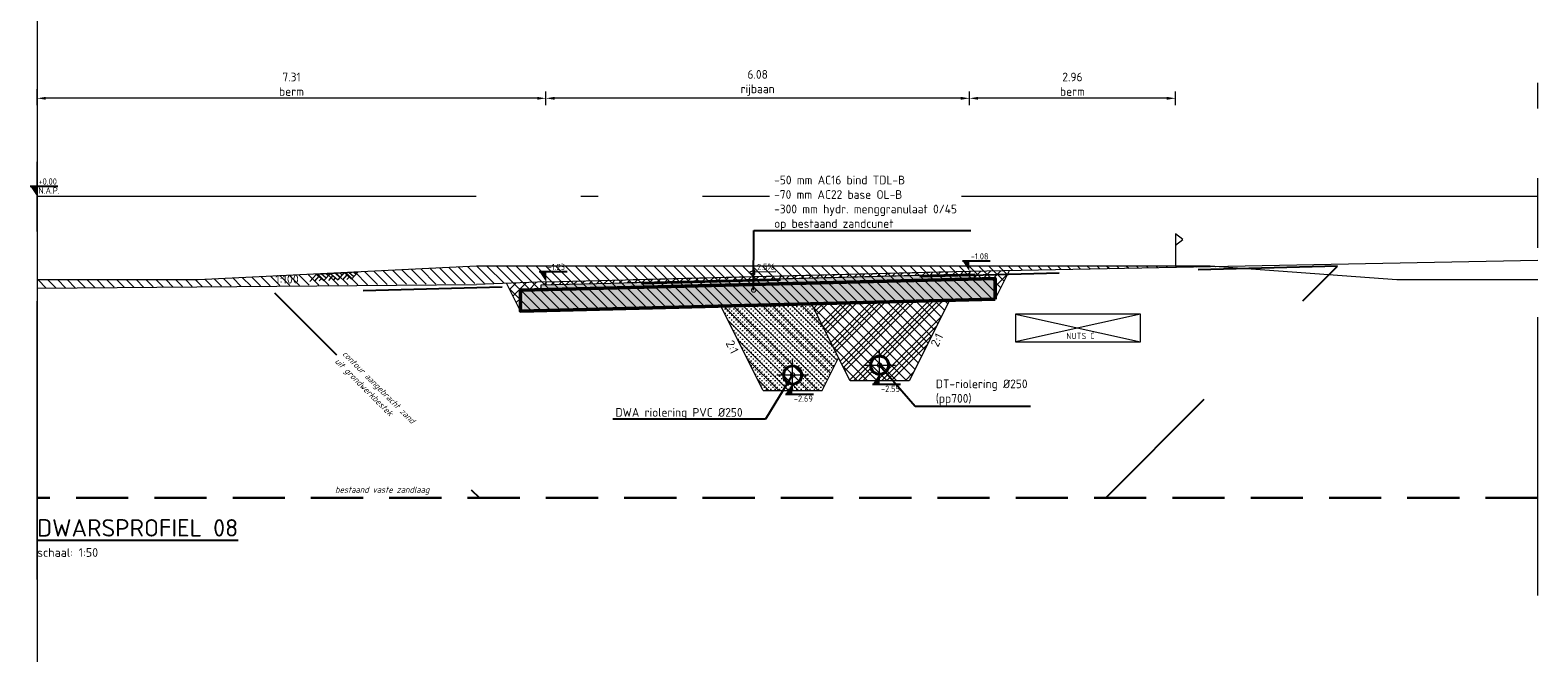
# Model space of a CAD drawing. Header units: metres. Extents: x 240213 to 242719, y 583416 to 583956.
# Tile 15 of 29: x 242676 to 242698, y 583521 to 583530. Entities that reach past the tile are written whole.
import ezdxf
from ezdxf import colors
from ezdxf.entities.mleader import LeaderData, LeaderLine
from ezdxf.enums import TextEntityAlignment as Align
from ezdxf.math import Vec2, Vec3

# ---------------------------------------------------------------- set-up
doc = ezdxf.new("R2010")
doc.units = ezdxf.units.M
for name, pattern in [('AL-NAP_LIJN', [15.25, 12, -1.5, 0.25, -1.5]), ('HIDDEN', [0.375, 0.25, -0.125]), ('XX-AFBREEK', [7, 4, -1, 1, -1]), ('XX-HART', [13, 4, -2, 1, -2, 4]), ('XX-HIDDEN', [4, 2, -2])]:
    doc.linetypes.add(name, pattern=pattern)
for name, color, linetype, lineweight in [('B-WE-GW-MAAIVELD-SD', 251, 'Continuous', 13), ('N-WE-GW-BERM-GD', 90, 'Continuous', 20), ('N-WE-GW-DRAINZAND-AD', 1, 'Continuous', 18), ('N-WE-GW-GROND_AANVULLEN-AD', 1, 'Continuous', 9), ('N-WE-GW-GROND_ONTGRAVEN-AD', 252, 'Continuous', 9), ('N-WE-GW-GROND_ZAND-GD', 50, 'Continuous', 20), ('N-WE-GW-GROND_ZAND_CUNETZAND-AD', 50, 'Continuous', 9), ('N-WE-KG-GRENS_PERCEEL-SD', 150, 'Continuous', 20), ('N-WE-VH-NUTS-G', 7, 'nutstrace', 0), ('N-WE-VH-VERHARDING_ASFALT-GD', 210, 'Continuous', 20), ('N-WE-VH-VERHARDING_ASFALT_DEKLAAG-AD', 7, 'Continuous', 9), ('N-WE-VH-VERHARDING_ASFALT_TUSSENLAAG-AD', 140, 'Continuous', 9), ('N-WE-VH-VERHARDING_FUNDERING-GD', 252, 'Continuous', 50), ('N-WE-VH-VERHARDING_HYDR-MENGGRANULAAT-AD', 7, 'Continuous', 9), ('P- Zanddiepte', 52, 'HIDDEN', 30), ('WG-bs-dp-profiellijn', 251, 'Continuous', 0), ('X-XX-AL-AFBREEKLIJN-G', 7, 'XX-AFBREEK', 18), ('X-XX-AL-HELLING-SD', 7, 'Continuous', 15), ('X-XX-AL-M', 7, 'Continuous', 18), ('X-XX-AL-NAP-G', 7, 'AL-NAP_LIJN', 18), ('X-XX-AL-PEILMAAT-SD @ 0.05', 7, 'Continuous', 25), ('X-XX-AL-T18', 10, 'Continuous', 18), ('X-XX-AL-T25', 7, 'Continuous', 25), ('X-XX-AL-TITEL-SD', 4, 'Continuous', 25), ('X-XX-AL-VERWIJZING-T25', 7, 'Continuous', 25)]:
    doc.layers.add(name, color=color, linetype=linetype, lineweight=lineweight)
doc.layers.add('Hulp', color=6, linetype='Continuous', lineweight=0, plot=False)
for name, color, linetype, lineweight, true_color in [('N-WE-GW-BODEM_ZAND-GD', 7, 'XX-HIDDEN', 25, 0xa3a300), ('N-WE-RI-HWA_TRANSPORTLEIDING_PVC-SD', 150, 'Continuous', 30, 0x007fff), ('N-WE-RI-VWA_TRANSPORTLEIDING_PVC-SD', 20, 'Continuous', 30, 0xff3f00)]:
    doc.layers.add(name, color=color, linetype=linetype, lineweight=lineweight, true_color=true_color)
doc.styles.add('NLCS', font='isocpeur.ttf')
doc.styles.add('NLCS-ISO', font='NLCS-ISO.ttf')
doc.styles.add('NLCS-ISO-ANNOTATIEF-T25', font='NLCS-ISO.ttf', dxfattribs={"height": 2.5})
doc.styles.add('NLCS-ISO-M200-T18_CURSIEF', font='NLCS-ISO.ttf', dxfattribs={"oblique": 15, "height": 0.36})
doc.styles.add('NLCS-ISO-M50-T25', font='NLCS-ISO.ttf', dxfattribs={"height": 0.125})
doc.linetypes.add('nutstrace', pattern='A,2.5,-2.5,["NUTS",Standard,S=1,R=0,X=-1.25,Y=-0.5],-3.75', length=8.75)
doc.dimstyles.new('NLCS-M50-T25-PIJL_L2_H1', dxfattribs={"dimscale": 0.05, "dimtxt": 0.125, "dimasz": 2.5, "dimexe": 2, "dimexo": 2, "dimgap": 0.7, "dimtad": 1, "dimzin": 0, "dimdsep": 46, "dimtxsty": 'NLCS-ISO-M50-T25', "dimcen": 2.5, "dimdle": 2, "dimclrd": 256, "dimclre": 256, "dimclrt": 7, "dimadec": 1, "dimazin": 0, "dimtfac": 1, "dimtmove": 0, "dimatfit": 3, "dimfxl": 2, "dimfxlon": 1, "dimtfillclr": 256, "dimtolj": 1, "dimtzin": 0, "dimlwd": -1, "dimlwe": -1, "dimarcsym": 0})
pattern_1 = [(45, (0, 25.46232), (-0.070710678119, 0.070710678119), [])]

# ---------------------------------------------------------------- blocks, each defined once
blk = doc.blocks.new('*U90')
at = {"flags": 128}
blk.add_lwpolyline([(0, 0.295), (0.108, 0.377), (0, 0.46), (0, 0)], dxfattribs=at)
blk = doc.blocks.new('_DotSmall')
at = {"color": 0, "linetype": 'ByBlock', "const_width": 0.5}
blk.add_lwpolyline([(-0.0625, 0, 1), (0.0625, 0, 1)], format="xyb", close=True, dxfattribs=at)
blk = doc.blocks.new('*U88')
h = blk.add_hatch(color=256)
h.dxf.hatch_style = 1
edge = h.paths.add_edge_path()
edge.add_arc((0, 0.125), 0.135, 0, 360)
edge = h.paths.add_edge_path(flags=17)
edge.add_arc((0, 0.125), 0.125, 0, 360)
at = {"color": 1, "linetype": 'XX-HART', "lineweight": 13, "ltscale": 0.2}
for p, q in [((0, -0.1025), (0, 0.3525)), ((-0.2275, 0.125), (0.2275, 0.125))]:
    blk.add_line(p, q, dxfattribs=at)
for radius in [0.135, 0.125]:
    blk.add_circle((0, 0.125), radius)
blk = doc.blocks.new('*U97')
blk.add_lwpolyline([(0.08, 1.28), (6.15, 1.28)])
blk.add_lwpolyline([(7.89, 1.28), (6.15, 0.65), (6.15, 1.91)], close=True)
at = {"style": 'NLCS-ISO'}
blk.add_attdef('AFSCHOT', text='', height=1.8, dxfattribs=at).set_placement((2.98, 1.87), align=Align.CENTER)
blk = doc.blocks.new('*D98')
at = {"layer": 'Defpoints', "color": 0, "transparency": 16777216}
for p in [(242683.874, 583529.254), (242689.958, 583526.767), (242683.874, 583526.614)]:
    blk.add_point(p, dxfattribs=at)
at = {"layer": 'X-XX-AL-M', "transparency": 16777216}
for p, q in [((242683.874, 583529.154), (242683.874, 583529.354)), ((242689.958, 583529.154), (242689.958, 583529.354)), ((242689.833, 583529.254), (242683.999, 583529.254))]:
    blk.add_line(p, q, dxfattribs=at)
for points in [[(242683.999, 583529.275), (242683.999, 583529.233), (242683.874, 583529.254)], [(242689.833, 583529.275), (242689.833, 583529.233), (242689.958, 583529.254)]]:
    blk.add_solid(points, dxfattribs=at)
at = {"layer": 'X-XX-AL-M', "color": 7, "transparency": 16777216, "insert": (242686.916, 583529.475), "char_height": 0.125, "attachment_point": 5, "style": 'NLCS-ISO-M50-T25'}
blk.add_mtext('\\A1;6.08\\Prijbaan', dxfattribs=at)
blk = doc.blocks.new('*D99')
at = {"layer": 'Defpoints', "color": 0, "transparency": 16777216}
for p in [(242676.564, 583529.254), (242676.564, 583526.526), (242683.874, 583526.614)]:
    blk.add_point(p, dxfattribs=at)
at = {"layer": 'X-XX-AL-M', "transparency": 16777216}
for p, q in [((242676.564, 583529.154), (242676.564, 583529.354)), ((242683.874, 583529.154), (242683.874, 583529.354)), ((242683.749, 583529.254), (242676.689, 583529.254))]:
    blk.add_line(p, q, dxfattribs=at)
for points in [[(242676.689, 583529.275), (242676.689, 583529.233), (242676.564, 583529.254)], [(242683.749, 583529.275), (242683.749, 583529.233), (242683.874, 583529.254)]]:
    blk.add_solid(points, dxfattribs=at)
at = {"layer": 'X-XX-AL-M', "color": 7, "transparency": 16777216, "insert": (242680.219, 583529.456), "char_height": 0.125, "attachment_point": 5, "style": 'NLCS-ISO-M50-T25'}
blk.add_mtext('\\A1;7.31\\Pberm', dxfattribs=at)
blk = doc.blocks.new('*D100')
at = {"layer": 'Defpoints', "color": 0, "transparency": 16777216}
for p in [(242689.958, 583529.254), (242689.958, 583526.767), (242692.918, 583526.848)]:
    blk.add_point(p, dxfattribs=at)
at = {"layer": 'X-XX-AL-M', "transparency": 16777216}
for p, q in [((242689.958, 583529.154), (242689.958, 583529.354)), ((242692.918, 583529.154), (242692.918, 583529.354)), ((242692.793, 583529.254), (242690.083, 583529.254))]:
    blk.add_line(p, q, dxfattribs=at)
for points in [[(242690.083, 583529.275), (242690.083, 583529.233), (242689.958, 583529.254)], [(242692.793, 583529.275), (242692.793, 583529.233), (242692.918, 583529.254)]]:
    blk.add_solid(points, dxfattribs=at)
at = {"layer": 'X-XX-AL-M', "color": 7, "transparency": 16777216, "insert": (242691.438, 583529.456), "char_height": 0.125, "attachment_point": 5, "style": 'NLCS-ISO-M50-T25'}
blk.add_mtext('\\A1;2.96\\Pberm', dxfattribs=at)
blk = doc.blocks.new('SAL-PEILMAAT_INFRACAD_R01-SOD')
blk.add_line((-2, 3), (6, 3))
blk.add_solid([(-2, 3), (0, 3), (0, 0)])
at = {"style": 'NLCS-ISO'}
for tag, p in [('...', (0.4, 3.4)), ('REF', (0.4, 0.8))]:
    blk.add_attdef(tag, p, '', height=1.8, dxfattribs=at)
blk = doc.blocks.new('SAL-PEILMAAT_INFRACAD_H01-SOD')
blk.add_line((-2, 3), (6, 3))
blk.add_solid([(-2, 3), (0, 3), (0, 0)])
at = {"style": 'NLCS-ISO'}
blk.add_attdef('...', (0.4, 3.4), '', height=1.8, dxfattribs=at)
blk = doc.blocks.new('SGW-MAAIVELD-D')
for p, q in [((-6, 0), (-8, -2)), ((-6, 0), (6, 0)), ((-6, 0), (-4, -2)), ((-3.33, -1.33), (-4.67, 0)), ((-2.67, -0.67), (-3.33, 0)), ((-5.33, -0.67), (-6.67, -2)), ((-4.67, -1.33), (-5.33, -2)), ((-2, 0), (-4, -2)), ((-1.33, -0.67), (-2.67, -2)), ((-2, 0), (0, -2)), ((-0.67, -1.33), (-1.33, -2)), ((0.67, -1.33), (-0.67, 0)), ((2, 0), (0, -2)), ((1.33, -0.67), (0.67, 0)), ((2.67, -0.67), (1.33, -2)), ((2, 0), (4, -2)), ((3.33, -1.33), (2.67, -2)), ((4.67, -1.33), (3.33, 0)), ((6, 0), (4, -2)), ((5.33, -0.67), (4.67, 0))]:
    blk.add_line(p, q)

msp = doc.modelspace()

# ---------------------------------------------------------------- hatches: boundary and pattern name
at = {"layer": 'N-WE-GW-DRAINZAND-AD'}
h = msp.add_hatch(dxfattribs=at)
h.set_pattern_fill('ACO-BALLAST_01', color=256, scale=0.05, pattern_type=2)
h.set_pattern_definition([(45, (244031.85453, 578697.63458), (-0.202055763, 0.202055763), []), (45, (244031.92188, 578697.63458), (-0.202055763, 0.202055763), []), (45, (244031.98923, 578697.63458), (-0.202055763, 0.202055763), []), (45, (244032.0566, 578697.63458), (-0.202055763, 0.202055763), [])])
h.paths.add_polyline_path([(242687.69, 583526.3), (242689.671, 583526.35), (242689.184, 583525.375), (242689.093, 583525.193), (242688.243, 583525.193)])
edge = h.paths.add_edge_path(flags=16)
edge.add_arc((242688.668, 583525.418), 0.125, 0, 360)
at = {"layer": 'N-WE-GW-GROND_AANVULLEN-AD'}
h = msp.add_hatch(dxfattribs=at)
h.set_pattern_fill('AGW-WERK_AANVULLEN', color=256, scale=0.02, pattern_type=2)
h.set_pattern_definition(pattern_1)
h.paths.add_polyline_path([(242690.328, 583526.666), (242690.328, 583526.366), (242690.534, 583526.778), (242689.958, 583526.767), (242689.958, 583526.727), (242690.028, 583526.729), (242690.028, 583526.659)])
h = msp.add_hatch(dxfattribs=at)
h.set_pattern_fill('AGW-WERK_AANVULLEN', color=256, scale=0.02, pattern_type=2)
h.set_pattern_definition(pattern_1)
h.paths.add_polyline_path([(242683.808, 583526.573), (242683.878, 583526.575), (242683.878, 583526.615), (242683.308, 583526.595), (242683.508, 583526.195), (242683.508, 583526.495), (242683.808, 583526.503)])
at = {"layer": 'N-WE-GW-GROND_ONTGRAVEN-AD'}
h = msp.add_hatch(dxfattribs=at)
h.set_pattern_fill('AGW-WERK_ONTGRAVEN', color=256, scale=0.02, pattern_type=2)
h.set_pattern_definition([(135, (0, 0), (-0.070710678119, -0.070710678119), [])])
h.paths.add_polyline_path([(242689.671, 583526.35), (242687.69, 583526.3), (242688.243, 583525.193), (242689.093, 583525.193)])
h.paths.add_polyline_path([(242687.69, 583526.3), (242686.385, 583526.267), (242686.993, 583525.052), (242687.843, 583525.052), (242688.078, 583525.523)])
h.paths.add_polyline_path([(242690.534, 583526.778), (242693.512, 583526.836), (242693.418, 583526.843), (242682.878, 583526.843), (242678.878, 583526.643), (242676.564, 583526.643), (242676.564, 583526.526), (242683.308, 583526.595), (242683.508, 583526.195), (242690.328, 583526.366)])
at = {"layer": 'N-WE-GW-GROND_ZAND_CUNETZAND-AD'}
h = msp.add_hatch(dxfattribs=at)
h.set_pattern_fill('AGW-GROND_ZAND_CUNETZAND', color=256, scale=0.05, pattern_type=2)
h.set_pattern_definition([(0, (244031.85453, 578697.634583), (0.03125, 0.03125), [0, -0.0625])])
edge = h.paths.add_edge_path(flags=16)
edge.add_arc((242687.418, 583525.277), 0.125, 0, 360)
h.paths.add_polyline_path([(242688.078, 583525.523), (242687.69, 583526.3), (242686.385, 583526.267), (242686.993, 583525.052), (242687.843, 583525.052)])
at = {"layer": 'N-WE-VH-VERHARDING_ASFALT_DEKLAAG-AD'}
h = msp.add_hatch(dxfattribs=at)
h.set_pattern_fill('AVH-ASFALT_B', color=256, scale=0.05, pattern_type=2)
h.set_pattern_definition([(45, (0, 25.46232), (-0.053033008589, 0.053033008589), [])])
h.paths.add_polyline_path([(242689.958, 583526.727), (242689.958, 583526.767), (242683.878, 583526.615), (242683.878, 583526.575), (242684.808, 583526.598)])
at = {"layer": 'N-WE-VH-VERHARDING_ASFALT_TUSSENLAAG-AD'}
h = msp.add_hatch(dxfattribs=at)
h.set_pattern_fill('AVH-ASFALT_4', color=256, scale=0.05, pattern_type=2)
h.set_pattern_definition([(60, (0, 25.46232), (-0.086602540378, 0.05), [0.05, -0.025, 0.01, -0.025]), (60, (0.05774, 25.46232), (-0.086602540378, 0.05), []), (120, (0, 25.46232), (-0.086602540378, -0.05), []), (120, (-0.05774, 25.46232), (-0.086602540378, -0.05), [0.05, -0.025, 0.01, -0.025])])
h.paths.add_polyline_path([(242690.028, 583526.659), (242690.028, 583526.729), (242684.808, 583526.598), (242683.808, 583526.573), (242683.808, 583526.503), (242684.508, 583526.521)])
at = {"layer": 'N-WE-VH-VERHARDING_HYDR-MENGGRANULAAT-AD'}
h = msp.add_hatch(dxfattribs=at)
h.set_pattern_fill('AVH-FUNDERING_GRANULAAT_MENG_02', color=256, scale=0.05, pattern_type=2)
h.set_pattern_definition([(50, (-1986.94725, 1405.07525), (0.21517849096, -0.018825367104), [0.0225, -0.2475]), (355, (-1986.94725, 1405.07525), (-0.04162544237, 0.22565759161), [0.018, -0.198]), (100.451, (-1986.92932, 1405.07369), (0.173554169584, 0.20683102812), [0.0191221, -0.210343]), (46.1842, (-1986.94725, 1405.13525), (0.32017228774, -0.04965535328), [0.03375, -0.37125]), (96.6356, (-1986.92057, 1405.13112), (0.280399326, 0.29223499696), [0.0286831, -0.315514]), (351.184, (-1986.94725, 1405.13525), (0.280399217, 0.29223508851), [0.027, -0.297]), (21, (-1986.91725, 1405.12025), (0.17907262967, -0.12078563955), [0.0225, -0.2475]), (326, (-1986.91725, 1405.12025), (0.07299453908, 0.2175449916), [0.018, -0.198]), (71.4514, (-1986.90232, 1405.11019), (0.25206689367, 0.096759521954), [0.0191221, -0.210343]), (37.5, (-1986.94725, 1405.075255), (0.003647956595, 0.099868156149), [0, -0.1956, 0, -0.201, 0, -0.19875]), (7.5, (-1986.94725, 1405.07525), (0.078920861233, 0.118323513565), [0, -0.1146, 0, -0.1911, 0, -0.07575]), (327.5, (-1987.01415, 1405.075255), (0.159985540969, -0.007019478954), [0, -0.075, 0, -0.234, 0, -0.3105]), (317.5, (-1987.04415, 1405.07525), (0.174955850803, 0.0300314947), [0, -0.0975, 0, -0.1554, 0, -0.2205]), (45, (-1986.94725, 1405.07525), (-0.22097086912, 0.22097086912), [])])
h.paths.add_polyline_path([(242683.548, 583526.497), (242685.058, 583526.534), (242690.328, 583526.666), (242690.328, 583526.366), (242683.548, 583526.197)])

# ---------------------------------------------------------------- linework, layer by layer
at = {"layer": 'Hulp', "flags": 128}
msp.add_lwpolyline([(242676.564, 583599.502), (242676.564, 583416.099)], dxfattribs=at)
msp.add_lwpolyline([(242676.564, 583599.502), (242676.564, 583416.099)], dxfattribs=at)
at = {"layer": 'N-WE-GW-BERM-GD'}
for p, q in [((242690.328, 583526.366), (242690.534, 583526.778)), ((242683.508, 583526.195), (242683.308, 583526.595))]:
    msp.add_line(p, q, dxfattribs=at)
for points in [[(242689.958, 583526.767), (242698.124, 583526.927)], [(242676.564, 583526.526), (242682.878, 583526.58)], [(242683.878, 583526.615), (242682.878, 583526.58)]]:
    msp.add_lwpolyline(points, dxfattribs=at)
at = {"layer": 'N-WE-GW-BODEM_ZAND-GD'}
msp.add_lwpolyline([(242691.918, 583523.513), (242695.244, 583526.839), (242679.974, 583526.457), (242682.918, 583523.513)], dxfattribs=at)
at = {"layer": 'N-WE-GW-GROND_ZAND-GD'}
for points in [[(242686.993, 583525.052), (242686.385, 583526.267)], [(242687.843, 583525.052), (242688.078, 583525.523)], [(242686.993, 583525.052), (242687.843, 583525.052)]]:
    msp.add_lwpolyline(points, dxfattribs=at)
msp.add_lwpolyline([(242689.093, 583525.193), (242688.243, 583525.193), (242687.69, 583526.3), (242689.671, 583526.35)], close=True, dxfattribs=at)
at = {"layer": 'N-WE-VH-NUTS-G'}
for p, q in [((242690.618, 583526.152), (242692.418, 583525.752)), ((242692.418, 583526.152), (242690.618, 583525.752))]:
    msp.add_line(p, q, dxfattribs=at)
msp.add_lwpolyline([(242692.418, 583526.152), (242690.618, 583526.152), (242690.618, 583525.752), (242692.418, 583525.752)], close=True, dxfattribs=at)
at = {"layer": 'N-WE-VH-VERHARDING_ASFALT-GD'}
for points in [[(242683.808, 583526.503), (242683.808, 583526.573), (242684.808, 583526.598), (242690.028, 583526.729), (242690.028, 583526.659)], [(242683.878, 583526.575), (242683.878, 583526.615), (242689.958, 583526.767)], [(242689.778, 583526.722), (242685.058, 583526.604)], [(242689.708, 583526.761), (242685.128, 583526.646)], [(242689.958, 583526.767), (242689.958, 583526.727)]]:
    msp.add_lwpolyline(points, dxfattribs=at)
at = {"layer": 'N-WE-VH-VERHARDING_FUNDERING-GD'}
msp.add_lwpolyline([(242690.328, 583526.366), (242683.508, 583526.195), (242683.508, 583526.495), (242684.508, 583526.521), (242690.328, 583526.666)], close=True, dxfattribs=at)
at = {"layer": 'P- Zanddiepte', "ltscale": 3}
msp.add_lwpolyline([(242698.124, 583523.513), (242676.564, 583523.513)], dxfattribs=at)
at = {"layer": 'WG-bs-dp-profiellijn'}
msp.add_lwpolyline([(242698.124, 583526.643), (242696.098, 583526.643), (242693.418, 583526.843), (242682.878, 583526.843), (242678.878, 583526.643), (242676.564, 583526.643)], dxfattribs=at)
at = {"layer": 'X-XX-AL-AFBREEKLIJN-G'}
for points in [[(242676.564, 583522.34), (242676.564, 583529.385)], [(242698.124, 583522.106), (242698.124, 583529.477)]]:
    msp.add_lwpolyline(points, dxfattribs=at)
at = {"layer": 'X-XX-AL-NAP-G'}
msp.add_lwpolyline([(242698.124, 583527.843), (242676.564, 583527.843)], dxfattribs=at)

# ---------------------------------------------------------------- block references
at = {"layer": 'B-WE-GW-MAAIVELD-SD', "xscale": 0.04999999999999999, "yscale": 0.04999999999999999, "rotation": 2.862405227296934}
msp.add_blockref('SGW-MAAIVELD-D', (242680.878, 583526.743), dxfattribs=at)
at = {"layer": 'N-WE-KG-GRENS_PERCEEL-SD'}
msp.add_blockref('*U90', (242692.918, 583526.848), dxfattribs=at)
at = {"layer": 'N-WE-RI-HWA_TRANSPORTLEIDING_PVC-SD'}
msp.add_blockref('*U88', (242688.668, 583525.293), dxfattribs=at)
at = {"layer": 'X-XX-AL-PEILMAAT-SD @ 0.05', "xscale": 0.05, "yscale": 0.05, "zscale": 0.05}
for name, p, values in [('SAL-PEILMAAT_INFRACAD_R01-SOD', (242676.564, 583527.843), {'...': '+0.00', 'REF': 'N.A.P.'}), ('SAL-PEILMAAT_INFRACAD_H01-SOD', (242683.878, 583526.615), {'...': '-1.23'})]:
    msp.add_blockref(name, p, dxfattribs=at).add_auto_attribs(values)

# ---------------------------------------------------------------- texts
at = {"layer": 'X-XX-AL-T25', "linetype": 'Continuous', "style": 'NLCS'}
for s, rotation, p in [('1:100', 0.4828, (242680.156, 583526.554)), ('2:1', 296.5651, (242686.461, 583525.635))]:
    msp.add_text(s, height=0.125, rotation=rotation, dxfattribs=at).set_placement(p, align=Align.BOTTOM_CENTER)
at = {"layer": 'X-XX-AL-TITEL-SD', "insert": (242676.564, 583523.205), "char_height": 0.25, "attachment_point": 1, "style": 'NLCS'}
msp.add_mtext_dynamic_manual_height_columns('{\\LDWARSPROFIEL 08\\P\\H0.5x;\\lschaal: 1:50}', width=8.84101, gutter_width=12.5, heights=[0], dxfattribs=at)
at = {"layer": 'X-XX-AL-VERWIJZING-T25', "insert": (242691.349, 583525.883), "char_height": 0.09, "attachment_point": 1, "style": 'NLCS-ISO-ANNOTATIEF-T25'}
msp.add_mtext_dynamic_manual_height_columns('NUTS C', width=0.41114, gutter_width=0.625, heights=[0], dxfattribs=at)

# ---------------------------------------------------------------- dimensions: what is measured, and where the dimension line sits
at = {"layer": 'X-XX-AL-M'}
dim = msp.add_linear_dim(base=(242676.564, 583529.254), p1=(242683.874, 583526.614), p2=(242676.564, 583526.526), angle=180, text='<>\\Pberm', dimstyle='NLCS-M50-T25-PIJL_L2_H1', dxfattribs=at)
dim.commit()
dim.dimension.update_dxf_attribs({"geometry": '*D99', "text_midpoint": (242680.219, 583529.456)})

# ---------------------------------------------------------------- next in the draw order: texts
at = {"layer": 'X-XX-AL-T18', "insert": (242680.817, 583525.447), "char_height": 0.09, "attachment_point": 7, "rotation": 315, "style": 'NLCS-ISO-M200-T18_CURSIEF', "bg_fill": 2}
msp.add_mtext('contour aangebracht zand\\Puit grondwerkbestek', dxfattribs=at)
at = {"layer": 'X-XX-AL-T18', "insert": (242680.845, 583523.556), "char_height": 0.09, "attachment_point": 7, "style": 'NLCS-ISO-M200-T18_CURSIEF', "bg_fill": 2}
msp.add_mtext('bestaand vaste zandlaag', dxfattribs=at)

# ---------------------------------------------------------------- next in the draw order: leaders
at = {"layer": 'X-XX-AL-T25'}
ml = msp.add_multileader_mtext('Standard', dxfattribs=at)
ml.set_content('DT-riolering Ø250 (pp700)', color=256, style='NLCS-ISO-M50-T25')
ml.set_leader_properties(color=256, lineweight=-1)
ml.set_arrow_properties(name='DOTSMALL')
ml.build(insert=Vec2(0, 0))
ml.multileader.update_dxf_attribs({"text_left_attachment_type": 5, "text_right_attachment_type": 5, "dogleg_length": 2.502, "arrow_head_size": 0.125})
ctx = ml.context
ctx.base_point, ctx.char_height, ctx.arrow_head_size, ctx.landing_gap_size, ctx.plane_origin = Vec3(242689.43, 583524.829), 0.125, 0.125, 0.045, Vec3(242689.867, 583525.824)
ctx.left_attachment, ctx.right_attachment = 5, 5
notes = []
notes.append((ctx, [(0, (1, 1, 0), (242689.181, 583524.829), (1, 0), 0.248, [(0, [(242688.668, 583525.418)], 0, [])])]))
ctx.mtext.insert, ctx.mtext.rotation, ctx.mtext.width, ctx.mtext.defined_height, ctx.mtext.flow_direction = Vec3(242689.475, 583525.212), 6.283185, 1.348, 0.163, 5
ctx.mtext.has_bg_fill, ctx.mtext.bg_color, ctx.mtext.bg_scale_factor, ctx.mtext.bg_transparency, ctx.mtext.use_window_bg_color = 1, -1027028792, 1.5, 0, 1
ml = msp.add_multileader_mtext('Standard', dxfattribs=at)
ml.set_content('DWA riolering PVC Ø250', color=256, style='NLCS-ISO-M50-T25')
ml.set_leader_properties(color=256, lineweight=-1)
ml.set_arrow_properties(name='DOTSMALL')
ml.build(insert=Vec2(0, 0))
ml.multileader.update_dxf_attribs({"text_left_attachment_type": 5, "text_right_attachment_type": 5, "dogleg_length": 0.248, "arrow_head_size": 0.125})
ctx = ml.context
ctx.base_point, ctx.char_height, ctx.arrow_head_size, ctx.landing_gap_size, ctx.plane_origin = Vec3(242684.828, 583524.64), 0.125, 0.125, 0.045, Vec3(242686.777, 583524.159)
ctx.left_attachment, ctx.right_attachment = 5, 5
notes.append((ctx, [(0, (1, 1, 0), (242687.029, 583524.64), (-1, 0), 0.248, [(0, [(242687.418, 583525.277)], 0, [])])]))
ctx.mtext.insert, ctx.mtext.flow_direction = Vec3(242684.873, 583524.802), 5
ctx.mtext.has_bg_fill, ctx.mtext.bg_color, ctx.mtext.bg_scale_factor, ctx.mtext.bg_transparency, ctx.mtext.use_window_bg_color = 1, -1027028792, 1.5, 0, 1
for ctx, leaders in notes:
    for number, flags, end, landing, length, lines in leaders:
        leader = LeaderData()
        leader.index, (leader.has_last_leader_line, leader.has_dogleg_vector, leader.attachment_direction) = number, flags
        leader.last_leader_point, leader.dogleg_vector, leader.dogleg_length = Vec3(end), Vec3(landing), length
        for number, points, colour, breaks in lines:
            line = LeaderLine()
            line.index, line.vertices, line.color, line.breaks = number, Vec3.list(points), colors.encode_raw_color(colour), breaks
            leader.lines.append(line)
        ctx.leaders.append(leader)

# ---------------------------------------------------------------- next in the draw order: linework, layer by layer
at = {"layer": 'N-WE-RI-VWA_TRANSPORTLEIDING_PVC-SD'}
msp.add_circle((242687.418, 583525.277), 0.135, dxfattribs=at)

# ---------------------------------------------------------------- next in the draw order: block references
msp.add_blockref('*U88', (242687.418, 583525.152), dxfattribs=at)

# ---------------------------------------------------------------- next in the draw order: leaders
at = {"layer": 'X-XX-AL-T25'}
ml = msp.add_multileader_mtext('Standard', dxfattribs=at)
ml.set_content('-50 mm AC16 bind TDL-B\\P-70 mm AC22 base OL-B\\P-300 mm hydr. menggranulaat 0/45\\Pop bestaand zandcunet', color=256, style='NLCS-ISO-M50-T25')
ml.set_leader_properties(color=256, lineweight=-1)
ml.set_arrow_properties(name='DOTSMALL')
ml.build(insert=Vec2(0, 0))
ml.multileader.update_dxf_attribs({"text_left_attachment_type": 5, "text_right_attachment_type": 5, "dogleg_length": 0.248, "arrow_head_size": 0.125})
ctx = ml.context
ctx.base_point, ctx.char_height, ctx.arrow_head_size, ctx.landing_gap_size, ctx.plane_origin = Vec3(242687.108, 583527.354), 0.125, 0.125, 0.045, Vec3(242687.858, 583526.923)
ctx.left_attachment, ctx.right_attachment = 5, 5
notes = []
notes.append((ctx, [(0, (1, 1, 0), (242686.86, 583527.354), (1, 0), 0.248, [(0, [(242686.858, 583526.497)], 0, [])])]))
ctx.mtext.insert, ctx.mtext.flow_direction = Vec3(242687.153, 583528.142), 5
ctx.mtext.has_bg_fill, ctx.mtext.bg_color, ctx.mtext.bg_scale_factor, ctx.mtext.bg_transparency, ctx.mtext.use_window_bg_color = 1, -1027028792, 1.5, 0, 1
for ctx, leaders in notes:
    for number, flags, end, landing, length, lines in leaders:
        leader = LeaderData()
        leader.index, (leader.has_last_leader_line, leader.has_dogleg_vector, leader.attachment_direction) = number, flags
        leader.last_leader_point, leader.dogleg_vector, leader.dogleg_length = Vec3(end), Vec3(landing), length
        for number, points, colour, breaks in lines:
            line = LeaderLine()
            line.index, line.vertices, line.color, line.breaks = number, Vec3.list(points), colors.encode_raw_color(colour), breaks
            leader.lines.append(line)
        ctx.leaders.append(leader)

# ---------------------------------------------------------------- next in the draw order: block references
at = {"layer": 'X-XX-AL-HELLING-SD'}
ref = msp.add_blockref('*U97', (242687.183, 583526.698), dxfattribs=dict(at, xscale=-0.05000000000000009, yscale=0.04999999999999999, zscale=0.05, rotation=1.432096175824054))
ref.add_attrib('AFSCHOT', '2.5%', dxfattribs={"layer": '0', "height": 0.09, "rotation": 1.4321, "style": 'NLCS-ISO'}).set_placement((242687.032, 583526.787), align=Align.CENTER)
at = {"layer": 'X-XX-AL-PEILMAAT-SD @ 0.05', "xscale": 0.05, "yscale": 0.05, "zscale": 0.05}
msp.add_blockref('SAL-PEILMAAT_INFRACAD_H01-SOD', (242689.958, 583526.767), dxfattribs=at).add_auto_attribs({'...': '-1.08'})
at = {"layer": 'X-XX-AL-PEILMAAT-SD @ 0.05'}
ref = msp.add_blockref('SAL-PEILMAAT_INFRACAD_H01-SOD', (242688.668, 583525.294), dxfattribs=dict(at, xscale=-0.05, yscale=0.05, zscale=0.05, rotation=180))
ref.add_attrib('...', '-2.55', (242688.688, 583525.034), dxfattribs={"layer": '0', "height": 0.09, "style": 'NLCS-ISO'})
ref = msp.add_blockref('SAL-PEILMAAT_INFRACAD_H01-SOD', (242687.416, 583525.152), dxfattribs=dict(at, xscale=-0.05, yscale=0.05, zscale=0.05, rotation=180))
ref.add_attrib('...', '-2.69', (242687.436, 583524.892), dxfattribs={"layer": '0', "height": 0.09, "style": 'NLCS-ISO'})

# ---------------------------------------------------------------- next in the draw order: texts
at = {"layer": 'X-XX-AL-T25', "linetype": 'Continuous', "style": 'NLCS'}
msp.add_text('2:1', height=0.125, rotation=63.4349, dxfattribs=at).set_placement((242689.581, 583525.735), align=Align.BOTTOM_CENTER)

# ---------------------------------------------------------------- next in the draw order: dimensions: what is measured, and where the dimension line sits
at = {"layer": 'X-XX-AL-M'}
for base, p1, p2, text, picture, middle in [((242683.874, 583529.254), (242689.958, 583526.767), (242683.874, 583526.614), '<>\\Prijbaan', '*D98', (242686.916, 583529.475)), ((242689.958, 583529.254), (242692.918, 583526.848), (242689.958, 583526.767), '<>\\Pberm', '*D100', (242691.438, 583529.456))]:
    dim = msp.add_linear_dim(base=base, p1=p1, p2=p2, angle=180, text=text, dimstyle='NLCS-M50-T25-PIJL_L2_H1', dxfattribs=at)
    dim.commit()
    dim.dimension.update_dxf_attribs({"geometry": picture, "text_midpoint": middle})

doc.saveas('drawing.dxf')
